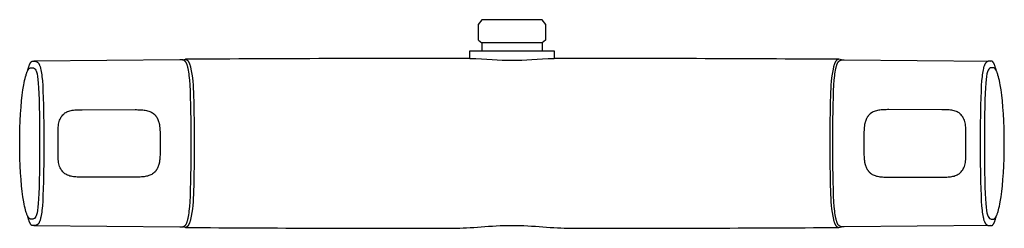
# Model space of a CAD drawing. Header units: millimetres. Extents: x -150 to 150, y -26 to 38.
import ezdxf

# ---------------------------------------------------------------- set-up
doc = ezdxf.new("R2010")
doc.units = ezdxf.units.MM
doc.header["$MEASUREMENT"] = 0
doc.layers.add('PLANNING', color=1, linetype='Continuous')

# ---------------------------------------------------------------- blocks, each defined once
blk = doc.blocks.new('83810000_f')
at = {"layer": 'PLANNING'}
for p, q in [((-9.17, 37.6), (-10.23, 36.1)), ((-10.23, 36.1), (-10.23, 31.36)), ((9.17, 37.6), (-9.17, 37.6)), ((10.23, 36.1), (9.17, 37.6)), ((10.23, 31.36), (10.23, 36.1)), ((-10.22, 31.35), (-9.15, 30.6)), ((-9.15, 30.6), (-9.15, 28.1)), ((9.14, 30.6), (-9.14, 30.6)), ((10.22, 31.35), (9.15, 30.6)), ((9.15, 30.6), (9.15, 28.1)), ((-12.85, 28.11), (12.85, 28.11)), ((-12.85, 25.8), (-12.85, 28.11)), ((12.85, 28.11), (12.85, 25.8))]:
    blk.add_line(p, q, dxfattribs=at)
for points in [[(-147.18, 21.94), (-147.08, 22.33), (-146.99, 22.68), (-146.89, 23.01), (-146.79, 23.32), (-146.7, 23.59), (-146.65, 23.72), (-146.6, 23.85), (-146.55, 23.96), (-146.5, 24.07), (-146.45, 24.18), (-146.4, 24.27), (-146.35, 24.36), (-146.3, 24.45), (-146.28, 24.49), (-146.25, 24.53), (-146.23, 24.56), (-146.2, 24.6), (-146.18, 24.63), (-146.15, 24.66), (-146.13, 24.69), (-146.1, 24.72), (-146.08, 24.75), (-146.05, 24.78), (-146.03, 24.8), (-146.01, 24.83), (-145.98, 24.85), (-145.96, 24.87), (-145.94, 24.88), (-145.93, 24.89), (-145.92, 24.9), (-145.91, 24.9), (-145.9, 24.91), (-145.88, 24.92), (-145.87, 24.93), (-145.86, 24.94), (-145.85, 24.94), (-145.84, 24.95), (-145.82, 24.95), (-145.81, 24.96), (-145.8, 24.97), (-145.79, 24.97), (-145.78, 24.98), (-145.76, 24.98), (-145.75, 24.98), (-145.74, 24.99), (-145.73, 24.99), (-145.72, 24.99), (-145.7, 25), (-145.69, 25), (-145.68, 25), (-145.67, 25), (-145.66, 25), (-145.65, 25.01), (-145.63, 25.01), (-145.62, 25.01), (-145.47, 25.01), (-145.31, 25.01), (-145.16, 25), (-145.01, 24.99), (-144.91, 24.98), (-144.86, 24.97), (-144.81, 24.97), (-144.76, 24.96), (-144.71, 24.95), (-144.66, 24.94), (-144.63, 24.93), (-144.61, 24.92), (-144.59, 24.92), (-144.56, 24.91), (-144.54, 24.9), (-144.52, 24.9), (-144.48, 24.88), (-144.44, 24.86), (-144.4, 24.84), (-144.36, 24.82), (-144.32, 24.8), (-144.28, 24.78), (-144.24, 24.75), (-144.2, 24.73), (-144.16, 24.7), (-144.13, 24.67), (-144.09, 24.65), (-144.06, 24.62), (-144.02, 24.59), (-143.99, 24.55), (-143.97, 24.53), (-143.95, 24.51), (-143.93, 24.49), (-143.91, 24.46), (-143.89, 24.44), (-143.87, 24.42), (-143.83, 24.37), (-143.79, 24.32), (-143.76, 24.27), (-143.73, 24.22), (-143.7, 24.16), (-143.66, 24.11), (-143.64, 24.06), (-143.61, 24), (-143.58, 23.94), (-143.53, 23.83), (-143.48, 23.72), (-143.42, 23.56), (-143.36, 23.39), (-143.31, 23.23), (-143.26, 23.07), (-143.21, 22.9), (-143.17, 22.73), (-143.1, 22.4), (-143, 21.89), (-142.92, 21.39), (-142.85, 20.88), (-142.79, 20.37), (-142.65, 18.97), (-142.55, 17.58), (-142.46, 15.77), (-142.39, 13.95), (-142.32, 11.5), (-142.28, 9.05, -0.007948), (-142.28, -9.05), (-142.32, -11.5), (-142.39, -13.95), (-142.46, -15.77), (-142.55, -17.58), (-142.65, -18.97), (-142.79, -20.37), (-142.85, -20.88), (-142.92, -21.39), (-143, -21.89), (-143.1, -22.4), (-143.17, -22.73), (-143.21, -22.9), (-143.26, -23.07), (-143.31, -23.23), (-143.36, -23.39), (-143.42, -23.56), (-143.48, -23.72), (-143.53, -23.83), (-143.58, -23.94), (-143.61, -24), (-143.64, -24.06), (-143.66, -24.11), (-143.7, -24.16), (-143.73, -24.22), (-143.76, -24.27), (-143.79, -24.32), (-143.83, -24.37), (-143.87, -24.42), (-143.89, -24.44), (-143.91, -24.46), (-143.93, -24.49), (-143.95, -24.51), (-143.97, -24.53), (-143.99, -24.55), (-144.02, -24.59), (-144.06, -24.62), (-144.09, -24.65), (-144.13, -24.67), (-144.16, -24.7), (-144.2, -24.73), (-144.24, -24.75), (-144.28, -24.78), (-144.32, -24.8), (-144.36, -24.82), (-144.4, -24.84), (-144.44, -24.86), (-144.48, -24.88), (-144.52, -24.9), (-144.54, -24.9), (-144.56, -24.91), (-144.59, -24.92), (-144.61, -24.92), (-144.63, -24.93), (-144.66, -24.94), (-144.71, -24.95), (-144.76, -24.96), (-144.81, -24.97), (-144.86, -24.97), (-144.91, -24.98), (-145.01, -24.99), (-145.16, -25), (-145.31, -25.01), (-145.47, -25.01), (-145.62, -25.01), (-145.63, -25.01), (-145.65, -25.01), (-145.66, -25), (-145.67, -25), (-145.68, -25), (-145.69, -25), (-145.7, -25), (-145.72, -24.99), (-145.73, -24.99), (-145.74, -24.99), (-145.75, -24.98), (-145.76, -24.98), (-145.78, -24.98), (-145.79, -24.97), (-145.8, -24.97), (-145.81, -24.96), (-145.82, -24.95), (-145.84, -24.95), (-145.85, -24.94), (-145.86, -24.94), (-145.87, -24.93), (-145.88, -24.92), (-145.9, -24.91), (-145.91, -24.9), (-145.92, -24.9), (-145.93, -24.89), (-145.94, -24.88), (-145.96, -24.87), (-145.98, -24.85), (-146.01, -24.83), (-146.03, -24.8), (-146.05, -24.78), (-146.08, -24.75), (-146.1, -24.72), (-146.13, -24.69), (-146.15, -24.66), (-146.18, -24.63), (-146.2, -24.6), (-146.23, -24.56), (-146.25, -24.53), (-146.28, -24.49), (-146.3, -24.45), (-146.35, -24.36), (-146.4, -24.27), (-146.45, -24.18), (-146.5, -24.07), (-146.55, -23.96), (-146.6, -23.85), (-146.65, -23.72), (-146.7, -23.59), (-146.79, -23.32), (-146.89, -23.01), (-146.99, -22.68), (-147.08, -22.32), (-147.18, -21.94)], [(-145.23, -25.01), (-100.9, -25.4), (-100.75, -25.4), (-100.59, -25.4), (-100.44, -25.39), (-100.28, -25.38), (-100.18, -25.37), (-100.13, -25.37), (-100.08, -25.36), (-100.03, -25.35), (-99.98, -25.34), (-99.93, -25.33), (-99.91, -25.32), (-99.88, -25.32), (-99.86, -25.31), (-99.84, -25.3), (-99.81, -25.3), (-99.79, -25.29), (-99.77, -25.28), (-99.75, -25.27), (-99.72, -25.26), (-99.7, -25.25), (-99.68, -25.24), (-99.66, -25.23), (-99.62, -25.21), (-99.57, -25.18), (-99.53, -25.16), (-99.49, -25.13), (-99.45, -25.11), (-99.41, -25.08), (-99.38, -25.05), (-99.34, -25.01), (-99.3, -24.98), (-99.27, -24.95), (-99.23, -24.91), (-99.21, -24.89), (-99.19, -24.87), (-99.15, -24.82), (-99.12, -24.78), (-99.08, -24.73), (-99.05, -24.68), (-99.01, -24.63), (-98.98, -24.58), (-98.95, -24.53), (-98.92, -24.48), (-98.89, -24.42), (-98.87, -24.37), (-98.84, -24.31), (-98.79, -24.2), (-98.74, -24.09), (-98.68, -23.93), (-98.62, -23.76), (-98.57, -23.59), (-98.52, -23.42), (-98.47, -23.25), (-98.43, -23.08), (-98.35, -22.73), (-98.25, -22.21), (-98.16, -21.68), (-98.09, -21.15), (-98.03, -20.62), (-97.89, -19.19), (-97.78, -17.75), (-97.69, -15.9), (-97.62, -14.05), (-97.55, -11.57), (-97.51, -9.1, 0.007948), (-97.51, 9.1), (-97.55, 11.57), (-97.62, 14.05), (-97.69, 15.9), (-97.78, 17.75), (-97.89, 19.19), (-98.03, 20.62), (-98.09, 21.15), (-98.16, 21.68), (-98.25, 22.21), (-98.35, 22.73), (-98.43, 23.08), (-98.47, 23.25), (-98.52, 23.42), (-98.57, 23.59), (-98.62, 23.76), (-98.68, 23.93), (-98.74, 24.09), (-98.79, 24.2), (-98.84, 24.31), (-98.87, 24.37), (-98.89, 24.42), (-98.92, 24.48), (-98.95, 24.53), (-98.98, 24.58), (-99.01, 24.63), (-99.05, 24.68), (-99.08, 24.73), (-99.12, 24.78), (-99.15, 24.82), (-99.19, 24.87), (-99.21, 24.89), (-99.23, 24.91), (-99.27, 24.95), (-99.3, 24.98), (-99.34, 25.01), (-99.38, 25.05), (-99.41, 25.08), (-99.45, 25.11), (-99.49, 25.13), (-99.53, 25.16), (-99.57, 25.18), (-99.62, 25.21), (-99.66, 25.23), (-99.68, 25.24), (-99.7, 25.25), (-99.72, 25.26), (-99.75, 25.27), (-99.77, 25.28), (-99.79, 25.29), (-99.81, 25.3), (-99.84, 25.3), (-99.86, 25.31), (-99.88, 25.32), (-99.91, 25.32), (-99.93, 25.33), (-99.98, 25.34), (-100.03, 25.35), (-100.08, 25.36), (-100.13, 25.37), (-100.18, 25.37), (-100.28, 25.38), (-100.44, 25.39), (-100.59, 25.4), (-100.75, 25.4), (-100.9, 25.4), (-145.23, 25.01)], [(-100.07, 25.36, -0.127287), (-99.31, 25.56), (-99.28, 25.56), (-99.26, 25.56), (-99.23, 25.55), (-99.2, 25.55), (-99.18, 25.55), (-99.15, 25.54), (-99.13, 25.54), (-99.1, 25.53), (-99.07, 25.52), (-99.05, 25.52), (-99.02, 25.51), (-98.99, 25.5), (-98.97, 25.49), (-98.94, 25.48), (-98.91, 25.46), (-98.88, 25.45), (-98.86, 25.44), (-98.83, 25.42), (-98.8, 25.4), (-98.77, 25.39), (-98.75, 25.37), (-98.72, 25.35), (-98.69, 25.33), (-98.66, 25.31), (-98.64, 25.28), (-98.61, 25.26), (-98.58, 25.23), (-98.55, 25.21), (-98.53, 25.18), (-98.5, 25.15), (-98.47, 25.12), (-98.44, 25.08), (-98.42, 25.05), (-98.39, 25.02), (-98.36, 24.98), (-98.33, 24.94), (-98.31, 24.9), (-98.28, 24.86), (-98.25, 24.82), (-98.22, 24.77), (-98.17, 24.68), (-98.12, 24.58), (-98.06, 24.48), (-98.01, 24.36), (-97.96, 24.24), (-97.91, 24.11), (-97.86, 23.98), (-97.81, 23.83), (-97.76, 23.68), (-97.71, 23.52), (-97.66, 23.36), (-97.61, 23.18, -0.048441), (-96.74, 14.46, -0.008982), (-96.54, 0, -0.008982), (-96.74, -14.46, -0.048441), (-97.61, -23.18), (-97.66, -23.36), (-97.71, -23.52), (-97.76, -23.68), (-97.81, -23.83), (-97.86, -23.98), (-97.91, -24.11), (-97.96, -24.24), (-98.01, -24.36), (-98.06, -24.48), (-98.12, -24.58), (-98.17, -24.68), (-98.22, -24.77), (-98.25, -24.82), (-98.28, -24.86), (-98.31, -24.9), (-98.33, -24.94), (-98.36, -24.98), (-98.39, -25.02), (-98.42, -25.05), (-98.44, -25.08), (-98.47, -25.12), (-98.5, -25.15), (-98.53, -25.18), (-98.55, -25.21), (-98.58, -25.23), (-98.61, -25.26), (-98.64, -25.28), (-98.66, -25.31), (-98.69, -25.33), (-98.72, -25.35), (-98.75, -25.37), (-98.77, -25.39), (-98.8, -25.4), (-98.83, -25.42), (-98.86, -25.44), (-98.88, -25.45), (-98.91, -25.46), (-98.94, -25.48), (-98.97, -25.49), (-98.99, -25.5), (-99.02, -25.51), (-99.05, -25.52), (-99.07, -25.52), (-99.1, -25.53), (-99.13, -25.54), (-99.15, -25.54), (-99.18, -25.55), (-99.2, -25.55), (-99.23, -25.55), (-99.26, -25.56), (-99.28, -25.56), (-99.31, -25.56, -0.127287), (-100.07, -25.36)], [(100.07, 25.36, 0.127287), (99.31, 25.56), (99.28, 25.56), (99.26, 25.56), (99.23, 25.55), (99.2, 25.55), (99.18, 25.55), (99.15, 25.54), (99.13, 25.54), (99.1, 25.53), (99.07, 25.52), (99.05, 25.52), (99.02, 25.51), (98.99, 25.5), (98.97, 25.49), (98.94, 25.48), (98.91, 25.46), (98.88, 25.45), (98.86, 25.44), (98.83, 25.42), (98.8, 25.4), (98.77, 25.39), (98.75, 25.37), (98.72, 25.35), (98.69, 25.33), (98.66, 25.31), (98.64, 25.28), (98.61, 25.26), (98.58, 25.23), (98.55, 25.21), (98.53, 25.18), (98.5, 25.15), (98.47, 25.12), (98.44, 25.08), (98.42, 25.05), (98.39, 25.02), (98.36, 24.98), (98.33, 24.94), (98.31, 24.9), (98.28, 24.86), (98.25, 24.82), (98.22, 24.77), (98.17, 24.68), (98.12, 24.58), (98.06, 24.48), (98.01, 24.36), (97.96, 24.24), (97.91, 24.11), (97.86, 23.98), (97.81, 23.83), (97.76, 23.68), (97.71, 23.52), (97.66, 23.36), (97.61, 23.18, 0.048441), (96.74, 14.46, 0.008982), (96.54, 0, 0.008982), (96.74, -14.46, 0.048441), (97.61, -23.18), (97.66, -23.36), (97.71, -23.52), (97.76, -23.68), (97.81, -23.83), (97.86, -23.98), (97.91, -24.11), (97.96, -24.24), (98.01, -24.36), (98.06, -24.48), (98.12, -24.58), (98.17, -24.68), (98.22, -24.77), (98.25, -24.82), (98.28, -24.86), (98.31, -24.9), (98.33, -24.94), (98.36, -24.98), (98.39, -25.02), (98.42, -25.05), (98.44, -25.08), (98.47, -25.12), (98.5, -25.15), (98.53, -25.18), (98.55, -25.21), (98.58, -25.23), (98.61, -25.26), (98.64, -25.28), (98.66, -25.31), (98.69, -25.33), (98.72, -25.35), (98.75, -25.37), (98.77, -25.39), (98.8, -25.4), (98.83, -25.42), (98.86, -25.44), (98.88, -25.45), (98.91, -25.46), (98.94, -25.48), (98.97, -25.49), (98.99, -25.5), (99.02, -25.51), (99.05, -25.52), (99.07, -25.52), (99.1, -25.53), (99.13, -25.54), (99.15, -25.54), (99.18, -25.55), (99.2, -25.55), (99.23, -25.55), (99.26, -25.56), (99.28, -25.56), (99.31, -25.56, 0.127287), (100.07, -25.36)], [(145.23, -25.01), (100.9, -25.4), (100.75, -25.4), (100.59, -25.4), (100.44, -25.39), (100.28, -25.38), (100.18, -25.37), (100.13, -25.37), (100.08, -25.36), (100.03, -25.35), (99.98, -25.34), (99.93, -25.33), (99.91, -25.32), (99.88, -25.32), (99.86, -25.31), (99.84, -25.3), (99.81, -25.3), (99.79, -25.29), (99.77, -25.28), (99.75, -25.27), (99.72, -25.26), (99.7, -25.25), (99.68, -25.24), (99.66, -25.23), (99.62, -25.21), (99.57, -25.18), (99.53, -25.16), (99.49, -25.13), (99.45, -25.11), (99.41, -25.08), (99.38, -25.05), (99.34, -25.01), (99.3, -24.98), (99.27, -24.95), (99.23, -24.91), (99.21, -24.89), (99.19, -24.87), (99.15, -24.82), (99.12, -24.78), (99.08, -24.73), (99.05, -24.68), (99.01, -24.63), (98.98, -24.58), (98.95, -24.53), (98.92, -24.48), (98.89, -24.42), (98.87, -24.37), (98.84, -24.31), (98.79, -24.2), (98.74, -24.09), (98.68, -23.93), (98.62, -23.76), (98.57, -23.59), (98.52, -23.42), (98.47, -23.25), (98.43, -23.08), (98.35, -22.73), (98.25, -22.21), (98.16, -21.68), (98.09, -21.15), (98.03, -20.62), (97.89, -19.19), (97.78, -17.75), (97.69, -15.9), (97.62, -14.05), (97.55, -11.57), (97.51, -9.1, -0.007948), (97.51, 9.1), (97.55, 11.57), (97.62, 14.05), (97.69, 15.9), (97.78, 17.75), (97.89, 19.19), (98.03, 20.62), (98.09, 21.15), (98.16, 21.68), (98.25, 22.21), (98.35, 22.73), (98.43, 23.08), (98.47, 23.25), (98.52, 23.42), (98.57, 23.59), (98.62, 23.76), (98.68, 23.93), (98.74, 24.09), (98.79, 24.2), (98.84, 24.31), (98.87, 24.37), (98.89, 24.42), (98.92, 24.48), (98.95, 24.53), (98.98, 24.58), (99.01, 24.63), (99.05, 24.68), (99.08, 24.73), (99.12, 24.78), (99.15, 24.82), (99.19, 24.87), (99.21, 24.89), (99.23, 24.91), (99.27, 24.95), (99.3, 24.98), (99.34, 25.01), (99.38, 25.05), (99.41, 25.08), (99.45, 25.11), (99.49, 25.13), (99.53, 25.16), (99.57, 25.18), (99.62, 25.21), (99.66, 25.23), (99.68, 25.24), (99.7, 25.25), (99.72, 25.26), (99.75, 25.27), (99.77, 25.28), (99.79, 25.29), (99.81, 25.3), (99.84, 25.3), (99.86, 25.31), (99.88, 25.32), (99.91, 25.32), (99.93, 25.33), (99.98, 25.34), (100.03, 25.35), (100.08, 25.36), (100.13, 25.37), (100.18, 25.37), (100.28, 25.38), (100.44, 25.39), (100.59, 25.4), (100.75, 25.4), (100.9, 25.4), (145.23, 25.01)], [(147.18, 21.94), (147.08, 22.33), (146.99, 22.68), (146.89, 23.01), (146.79, 23.32), (146.7, 23.59), (146.65, 23.72), (146.6, 23.85), (146.55, 23.96), (146.5, 24.07), (146.45, 24.18), (146.4, 24.27), (146.35, 24.36), (146.3, 24.45), (146.28, 24.49), (146.25, 24.53), (146.23, 24.56), (146.2, 24.6), (146.18, 24.63), (146.15, 24.66), (146.13, 24.69), (146.1, 24.72), (146.08, 24.75), (146.05, 24.78), (146.03, 24.8), (146.01, 24.83), (145.98, 24.85), (145.96, 24.87), (145.94, 24.88), (145.93, 24.89), (145.92, 24.9), (145.91, 24.9), (145.9, 24.91), (145.88, 24.92), (145.87, 24.93), (145.86, 24.94), (145.85, 24.94), (145.84, 24.95), (145.82, 24.95), (145.81, 24.96), (145.8, 24.97), (145.79, 24.97), (145.78, 24.98), (145.76, 24.98), (145.75, 24.98), (145.74, 24.99), (145.73, 24.99), (145.72, 24.99), (145.7, 25), (145.69, 25), (145.68, 25), (145.67, 25), (145.66, 25), (145.65, 25.01), (145.63, 25.01), (145.62, 25.01), (145.47, 25.01), (145.31, 25.01), (145.16, 25), (145.01, 24.99), (144.91, 24.98), (144.86, 24.97), (144.81, 24.97), (144.76, 24.96), (144.71, 24.95), (144.66, 24.94), (144.63, 24.93), (144.61, 24.92), (144.59, 24.92), (144.56, 24.91), (144.54, 24.9), (144.52, 24.9), (144.48, 24.88), (144.44, 24.86), (144.4, 24.84), (144.36, 24.82), (144.32, 24.8), (144.28, 24.78), (144.24, 24.75), (144.2, 24.73), (144.16, 24.7), (144.13, 24.67), (144.09, 24.65), (144.06, 24.62), (144.02, 24.59), (143.99, 24.55), (143.97, 24.53), (143.95, 24.51), (143.93, 24.49), (143.91, 24.46), (143.89, 24.44), (143.87, 24.42), (143.83, 24.37), (143.79, 24.32), (143.76, 24.27), (143.73, 24.22), (143.7, 24.16), (143.66, 24.11), (143.64, 24.06), (143.61, 24), (143.58, 23.94), (143.53, 23.83), (143.48, 23.72), (143.42, 23.56), (143.36, 23.39), (143.31, 23.23), (143.26, 23.07), (143.21, 22.9), (143.17, 22.73), (143.1, 22.4), (143, 21.89), (142.92, 21.39), (142.85, 20.88), (142.79, 20.37), (142.65, 18.97), (142.55, 17.58), (142.46, 15.77), (142.39, 13.95), (142.32, 11.5), (142.28, 9.05, 0.007948), (142.28, -9.05), (142.32, -11.5), (142.39, -13.95), (142.46, -15.77), (142.55, -17.58), (142.65, -18.97), (142.79, -20.37), (142.85, -20.88), (142.92, -21.39), (143, -21.89), (143.1, -22.4), (143.17, -22.73), (143.21, -22.9), (143.26, -23.07), (143.31, -23.23), (143.36, -23.39), (143.42, -23.56), (143.48, -23.72), (143.53, -23.83), (143.58, -23.94), (143.61, -24), (143.64, -24.06), (143.66, -24.11), (143.7, -24.16), (143.73, -24.22), (143.76, -24.27), (143.79, -24.32), (143.83, -24.37), (143.87, -24.42), (143.89, -24.44), (143.91, -24.46), (143.93, -24.49), (143.95, -24.51), (143.97, -24.53), (143.99, -24.55), (144.02, -24.59), (144.06, -24.62), (144.09, -24.65), (144.13, -24.67), (144.16, -24.7), (144.2, -24.73), (144.24, -24.75), (144.28, -24.78), (144.32, -24.8), (144.36, -24.82), (144.4, -24.84), (144.44, -24.86), (144.48, -24.88), (144.52, -24.9), (144.54, -24.9), (144.56, -24.91), (144.59, -24.92), (144.61, -24.92), (144.63, -24.93), (144.66, -24.94), (144.71, -24.95), (144.76, -24.96), (144.81, -24.97), (144.86, -24.97), (144.91, -24.98), (145.01, -24.99), (145.16, -25), (145.31, -25.01), (145.47, -25.01), (145.62, -25.01), (145.63, -25.01), (145.65, -25.01), (145.66, -25), (145.67, -25), (145.68, -25), (145.69, -25), (145.7, -25), (145.72, -24.99), (145.73, -24.99), (145.74, -24.99), (145.75, -24.98), (145.76, -24.98), (145.78, -24.98), (145.79, -24.97), (145.8, -24.97), (145.81, -24.96), (145.82, -24.95), (145.84, -24.95), (145.85, -24.94), (145.86, -24.94), (145.87, -24.93), (145.88, -24.92), (145.9, -24.91), (145.91, -24.9), (145.92, -24.9), (145.93, -24.89), (145.94, -24.88), (145.96, -24.87), (145.98, -24.85), (146.01, -24.83), (146.03, -24.8), (146.05, -24.78), (146.08, -24.75), (146.1, -24.72), (146.13, -24.69), (146.15, -24.66), (146.18, -24.63), (146.2, -24.6), (146.23, -24.56), (146.25, -24.53), (146.28, -24.49), (146.3, -24.45), (146.35, -24.36), (146.4, -24.27), (146.45, -24.18), (146.5, -24.07), (146.55, -23.96), (146.6, -23.85), (146.65, -23.72), (146.7, -23.59), (146.79, -23.32), (146.89, -23.01), (146.99, -22.68), (147.08, -22.32), (147.18, -21.94)], [(-146.08, -23.01), (-146.16, -23.01), (-146.18, -23.01), (-146.21, -23.01), (-146.23, -23.01), (-146.25, -23), (-146.27, -23), (-146.29, -22.99), (-146.31, -22.99), (-146.34, -22.98), (-146.36, -22.97), (-146.38, -22.96), (-146.4, -22.95), (-146.42, -22.94), (-146.44, -22.93), (-146.46, -22.92), (-146.49, -22.91), (-146.51, -22.89), (-146.53, -22.88), (-146.55, -22.86), (-146.57, -22.84), (-146.59, -22.83), (-146.61, -22.81), (-146.63, -22.79), (-146.66, -22.77), (-146.68, -22.75), (-146.7, -22.72), (-146.72, -22.7), (-146.74, -22.68), (-146.76, -22.65), (-146.8, -22.6), (-146.84, -22.54), (-146.88, -22.48), (-146.92, -22.42), (-146.97, -22.36), (-147.01, -22.29), (-147.05, -22.21), (-147.09, -22.14), (-147.13, -22.06), (-147.17, -21.98), (-147.25, -21.8), (-147.32, -21.61), (-147.4, -21.41), (-147.48, -21.2), (-147.55, -20.98), (-147.63, -20.74), (-147.77, -20.23), (-147.91, -19.68), (-148.05, -19.08), (-148.18, -18.44), (-148.31, -17.75), (-148.55, -16.27), (-148.77, -14.63), (-148.96, -12.86), (-149.13, -10.96), (-149.27, -8.95), (-149.39, -6.83), (-149.47, -4.62), (-149.52, -2.33), (-149.54, 0.02), (-149.52, 2.38), (-149.47, 4.67), (-149.39, 6.87), (-149.27, 8.99), (-149.13, 11), (-148.96, 12.89), (-148.76, 14.65), (-148.55, 16.28), (-148.31, 17.76), (-148.18, 18.44), (-148.05, 19.08), (-147.91, 19.68), (-147.77, 20.23), (-147.62, 20.74), (-147.55, 20.97), (-147.47, 21.2), (-147.4, 21.41), (-147.32, 21.61), (-147.24, 21.79), (-147.16, 21.97), (-147.12, 22.05), (-147.08, 22.13), (-147.04, 22.21), (-147, 22.28), (-146.96, 22.35), (-146.92, 22.41), (-146.88, 22.48), (-146.84, 22.54), (-146.8, 22.59), (-146.76, 22.64), (-146.74, 22.67), (-146.72, 22.69), (-146.7, 22.72), (-146.67, 22.74), (-146.65, 22.76), (-146.63, 22.78), (-146.61, 22.8), (-146.59, 22.82), (-146.57, 22.84), (-146.55, 22.86), (-146.53, 22.87), (-146.51, 22.89), (-146.48, 22.9), (-146.46, 22.92), (-146.44, 22.93), (-146.42, 22.94), (-146.4, 22.95), (-146.38, 22.96), (-146.36, 22.97), (-146.34, 22.98), (-146.31, 22.99), (-146.29, 22.99), (-146.27, 23), (-146.25, 23), (-146.23, 23.01), (-146.21, 23.01), (-146.18, 23.01), (-146.16, 23.01, -0.028847), (-145.58, 22.99, -0.123072), (-145.05, 22.8, -0.129226), (-144.6, 22.24, -0.035734), (-144.42, 21.76, -0.023854), (-144.26, 21.14), (-144.12, 20.37), (-144, 19.43), (-143.9, 18.28), (-143.81, 16.88), (-143.72, 15.21), (-143.66, 13.27), (-143.6, 11.11), (-143.55, 8.81, -0.0037), (-143.48, 0, -0.005269), (-143.55, -8.81), (-143.6, -11.11), (-143.66, -13.27), (-143.72, -15.21), (-143.81, -16.88), (-143.9, -18.28), (-144, -19.43), (-144.12, -20.37), (-144.26, -21.14, -0.022488), (-144.42, -21.76, -0.037113), (-144.6, -22.24, -0.129241), (-145.05, -22.8, -0.116837), (-145.58, -22.99, -0.031568), (-146.08, -23.01)], [(146.08, -23.01), (146.16, -23.01), (146.18, -23.01), (146.21, -23.01), (146.23, -23.01), (146.25, -23), (146.27, -23), (146.29, -22.99), (146.31, -22.99), (146.34, -22.98), (146.36, -22.97), (146.38, -22.96), (146.4, -22.95), (146.42, -22.94), (146.44, -22.93), (146.46, -22.92), (146.49, -22.91), (146.51, -22.89), (146.53, -22.88), (146.55, -22.86), (146.57, -22.84), (146.59, -22.83), (146.61, -22.81), (146.63, -22.79), (146.66, -22.77), (146.68, -22.75), (146.7, -22.72), (146.72, -22.7), (146.74, -22.68), (146.76, -22.65), (146.8, -22.6), (146.84, -22.54), (146.88, -22.48), (146.92, -22.42), (146.97, -22.36), (147.01, -22.29), (147.05, -22.21), (147.09, -22.14), (147.13, -22.06), (147.17, -21.98), (147.25, -21.8), (147.32, -21.61), (147.4, -21.41), (147.48, -21.2), (147.55, -20.98), (147.63, -20.74), (147.77, -20.23), (147.91, -19.68), (148.05, -19.08), (148.18, -18.44), (148.31, -17.75), (148.55, -16.27), (148.77, -14.63), (148.96, -12.86), (149.13, -10.96), (149.27, -8.95), (149.39, -6.83), (149.47, -4.62), (149.52, -2.33), (149.54, 0.02), (149.52, 2.38), (149.47, 4.67), (149.39, 6.87), (149.27, 8.99), (149.13, 11), (148.96, 12.89), (148.76, 14.65), (148.55, 16.28), (148.31, 17.76), (148.18, 18.44), (148.05, 19.08), (147.91, 19.68), (147.77, 20.23), (147.62, 20.74), (147.55, 20.97), (147.47, 21.2), (147.4, 21.41), (147.32, 21.61), (147.24, 21.79), (147.16, 21.97), (147.12, 22.05), (147.08, 22.13), (147.04, 22.21), (147, 22.28), (146.96, 22.35), (146.92, 22.41), (146.88, 22.48), (146.84, 22.54), (146.8, 22.59), (146.76, 22.64), (146.74, 22.67), (146.72, 22.69), (146.7, 22.72), (146.67, 22.74), (146.65, 22.76), (146.63, 22.78), (146.61, 22.8), (146.59, 22.82), (146.57, 22.84), (146.55, 22.86), (146.53, 22.87), (146.51, 22.89), (146.48, 22.9), (146.46, 22.92), (146.44, 22.93), (146.42, 22.94), (146.4, 22.95), (146.38, 22.96), (146.36, 22.97), (146.34, 22.98), (146.31, 22.99), (146.29, 22.99), (146.27, 23), (146.25, 23), (146.23, 23.01), (146.21, 23.01), (146.18, 23.01), (146.16, 23.01, 0.028847), (145.58, 22.99, 0.123072), (145.05, 22.8, 0.129226), (144.6, 22.24, 0.035734), (144.42, 21.76, 0.023854), (144.26, 21.14), (144.12, 20.37), (144, 19.43), (143.9, 18.28), (143.81, 16.88), (143.72, 15.21), (143.66, 13.27), (143.6, 11.11), (143.55, 8.81, 0.0037), (143.48, 0, 0.005269), (143.55, -8.81), (143.6, -11.11), (143.66, -13.27), (143.72, -15.21), (143.81, -16.88), (143.9, -18.28), (144, -19.43), (144.12, -20.37), (144.26, -21.14, 0.022488), (144.42, -21.76, 0.037113), (144.6, -22.24, 0.129241), (145.05, -22.8, 0.116837), (145.58, -22.99, 0.031568), (146.08, -23.01)], [(-114.45, 10.25, -0.010188), (-112.91, 10.22, -0.031242), (-111.39, 10.08, -0.056379), (-109.97, 9.68, -0.068011), (-108.93, 9.09), (-108.85, 9.03), (-108.78, 8.97), (-108.71, 8.9), (-108.64, 8.84), (-108.57, 8.78), (-108.51, 8.71), (-108.44, 8.64), (-108.38, 8.57), (-108.32, 8.5), (-108.26, 8.43), (-108.2, 8.36), (-108.14, 8.28), (-108.09, 8.21), (-108.04, 8.13), (-107.98, 8.05), (-107.93, 7.97), (-107.85, 7.84), (-107.78, 7.71), (-107.71, 7.58), (-107.65, 7.45), (-107.59, 7.31), (-107.53, 7.18), (-107.48, 7.04), (-107.43, 6.9), (-107.38, 6.76), (-107.33, 6.61), (-107.29, 6.47), (-107.25, 6.33), (-107.21, 6.18), (-107.18, 6.04), (-107.12, 5.76), (-107.07, 5.47), (-107.03, 5.18), (-106.99, 4.9), (-106.97, 4.61), (-106.95, 4.33), (-106.93, 4.04), (-106.91, 3.46), (-106.91, 2.3), (-106.91, -2.3), (-106.91, -3.46), (-106.93, -4.04), (-106.95, -4.33), (-106.97, -4.61), (-106.99, -4.9), (-107.03, -5.18), (-107.07, -5.47), (-107.12, -5.76), (-107.18, -6.04), (-107.21, -6.18), (-107.25, -6.33), (-107.29, -6.47), (-107.33, -6.61), (-107.38, -6.76), (-107.43, -6.9), (-107.48, -7.04), (-107.53, -7.18), (-107.59, -7.31), (-107.65, -7.45), (-107.71, -7.58), (-107.78, -7.71), (-107.85, -7.84), (-107.93, -7.97), (-107.98, -8.05), (-108.04, -8.13), (-108.09, -8.21), (-108.15, -8.28), (-108.2, -8.36), (-108.26, -8.43), (-108.32, -8.5), (-108.38, -8.57), (-108.44, -8.64), (-108.51, -8.71), (-108.57, -8.77), (-108.64, -8.84), (-108.71, -8.9), (-108.78, -8.97), (-108.85, -9.03), (-108.93, -9.09, -0.07145), (-109.97, -9.68, -0.052946), (-111.39, -10.08, -0.034668), (-112.91, -10.22, -0.006765), (-114.45, -10.25), (-130.53, -10.24, -0.012765), (-132.07, -10.22, -0.028881), (-133.58, -10.07, -0.059963), (-134.98, -9.68, -0.069866), (-136.03, -9.06), (-136.18, -8.93, -0.093132), (-137.08, -7.77, -0.067677), (-137.63, -6.22, -0.037941), (-137.85, -4.52, 0.00369), (-137.85, 4.52, -0.033647), (-137.63, 6.22, -0.071987), (-137.08, 7.77, -0.088809), (-136.18, 8.93), (-136.03, 9.06, -0.075885), (-134.98, 9.68, -0.053957), (-133.58, 10.07, -0.034874), (-132.07, 10.22, -0.006778), (-130.53, 10.24), (-114.45, 10.25)], [(114.45, 10.25, 0.010188), (112.91, 10.22, 0.031242), (111.39, 10.08, 0.056379), (109.97, 9.68, 0.068011), (108.93, 9.09), (108.85, 9.03), (108.78, 8.97), (108.71, 8.9), (108.64, 8.84), (108.57, 8.78), (108.51, 8.71), (108.44, 8.64), (108.38, 8.57), (108.32, 8.5), (108.26, 8.43), (108.2, 8.36), (108.14, 8.28), (108.09, 8.21), (108.04, 8.13), (107.98, 8.05), (107.93, 7.97), (107.85, 7.84), (107.78, 7.71), (107.71, 7.58), (107.65, 7.45), (107.59, 7.31), (107.53, 7.18), (107.48, 7.04), (107.43, 6.9), (107.38, 6.76), (107.33, 6.61), (107.29, 6.47), (107.25, 6.33), (107.21, 6.18), (107.18, 6.04), (107.12, 5.76), (107.07, 5.47), (107.03, 5.18), (106.99, 4.9), (106.97, 4.61), (106.95, 4.33), (106.93, 4.04), (106.91, 3.46), (106.91, 2.3), (106.91, -2.3), (106.91, -3.46), (106.93, -4.04), (106.95, -4.33), (106.97, -4.61), (106.99, -4.9), (107.03, -5.18), (107.07, -5.47), (107.12, -5.76), (107.18, -6.04), (107.21, -6.18), (107.25, -6.33), (107.29, -6.47), (107.33, -6.61), (107.38, -6.76), (107.43, -6.9), (107.48, -7.04), (107.53, -7.18), (107.59, -7.31), (107.65, -7.45), (107.71, -7.58), (107.78, -7.71), (107.85, -7.84), (107.93, -7.97), (107.98, -8.05), (108.04, -8.13), (108.09, -8.21), (108.15, -8.28), (108.2, -8.36), (108.26, -8.43), (108.32, -8.5), (108.38, -8.57), (108.44, -8.64), (108.51, -8.71), (108.57, -8.77), (108.64, -8.84), (108.71, -8.9), (108.78, -8.97), (108.85, -9.03), (108.93, -9.09, 0.07145), (109.97, -9.68, 0.052946), (111.39, -10.08, 0.034668), (112.91, -10.22, 0.006765), (114.45, -10.25), (130.53, -10.24, 0.012765), (132.07, -10.22, 0.028881), (133.58, -10.07, 0.059963), (134.98, -9.68, 0.069866), (136.03, -9.06), (136.18, -8.93, 0.093132), (137.08, -7.77, 0.067677), (137.63, -6.22, 0.037941), (137.85, -4.52, -0.00369), (137.85, 4.52, 0.033647), (137.63, 6.22, 0.071987), (137.08, 7.77, 0.088809), (136.18, 8.93), (136.03, 9.06, 0.075885), (134.98, 9.68, 0.053957), (133.58, 10.07, 0.034874), (132.07, 10.22, 0.006778), (130.53, 10.24), (114.45, 10.25)]]:
    blk.add_lwpolyline(points, format="xyb", dxfattribs=at)
for centre, radius, start, end in [((-21.45, -12273.89), 12299.7, 89.959925, 90.362194), ((21.45, -12273.85), 12299.65, 89.637805, 90.040076), ((-24.02, 11642.36), 11668.17, 269.630807, 270.030727), ((24.02, 11642.4), 11668.2, 269.969273, 270.369192)]:
    blk.add_arc(centre, radius, start, end, dxfattribs=at)
for points in [[(-12.85, 25.8), (-7.85, 25.8), (0, 24.7), (7.85, 25.8), (12.85, 25.8)], [(-17.76, -25.8), (-12.76, -25.8), (0, -24.05), (12.76, -25.8), (17.76, -25.8)]]:
    blk.add_open_spline(points, degree=3, dxfattribs=at)

msp = doc.modelspace()

# ---------------------------------------------------------------- block references
msp.add_blockref('83810000_f', (0, 0))

doc.saveas('drawing.dxf')
